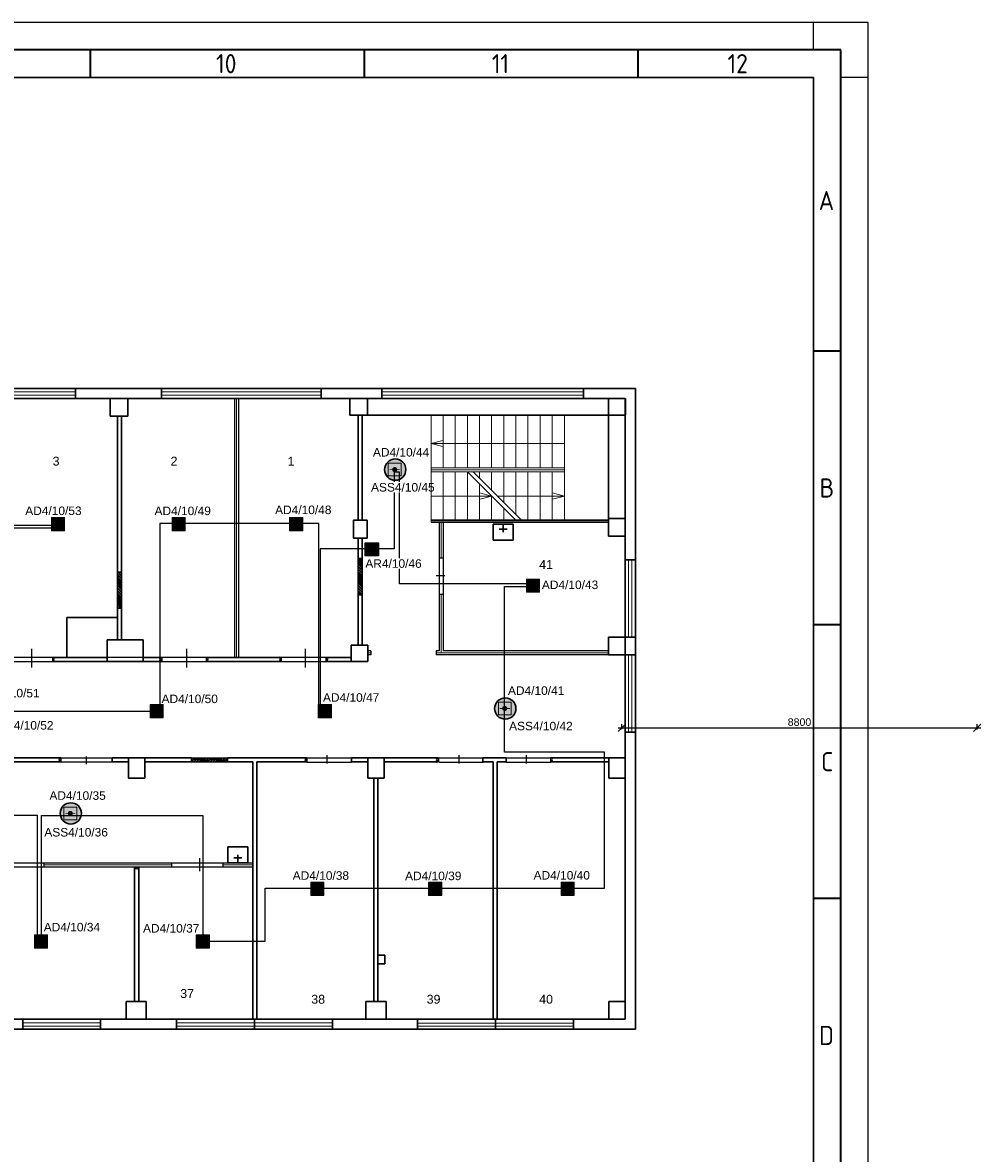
# Model space of a CAD drawing. Header units: millimetres. Extents: x -197461 to 862495, y -970068 to 63888.
# Tile 134 of 253: x -78355 to -54603, y -277750 to -249727. Entities that reach past the tile are written whole.
import ezdxf

# ---------------------------------------------------------------- set-up
doc = ezdxf.new("R2010")
doc.units = ezdxf.units.MM
doc.layers.get('0').update_dxf_attribs({"linetype": 'CONTINUOUS'})
doc.layers.get('Defpoints').update_dxf_attribs({"linetype": 'CONTINUOUS'})
for name, color, linetype, lineweight in [('1_eksplikacija', 8, 'CONTINUOUS', 15), ('1_ESOSAS_SIENAS', 7, 'CONTINUOUS', 30), ('1_PROJ_SIENAS', 6, 'CONTINUOUS', 25), ('1_sanehnika', 8, 'CONTINUOUS', 15)]:
    doc.layers.add(name, color=color, linetype=linetype, lineweight=lineweight)
doc.layers.add('Rasējuma lapa', color=7, linetype='CONTINUOUS')
doc.layers.add('UAS', color=240, linetype='CONTINUOUS')
doc.styles.add('ARIAL', font='arialbd.ttf')
doc.styles.add('ISO', font='iso')
doc.styles.add('PBL', font='arial.ttf')
doc.linetypes.add('BATTING', pattern='A,0.00254,-2.54,[134,ltypeshp.shx,S=2.54,R=0,X=-2.54,Y=0],-5.08,[134,ltypeshp.shx,S=2.54,R=180,X=2.54,Y=0],-2.54', length=10.16254)
doc.dimstyles.new('Dimensijas 1-50', dxfattribs={"dimscale": 75, "dimtxt": 2.5, "dimasz": 2.5, "dimexe": 1.25, "dimexo": 0.625, "dimtad": 1, "dimrnd": 10, "dimdsep": 46, "dimtxsty": 'PBL', "dimblk": 'ARCHTICK', "dimcen": 2.5, "dimdle": 1.25, "dimadec": 0, "dimazin": 0, "dimtfac": 1, "dimtmove": 0, "dimatfit": 3, "dimldrblk": 'ARCHTICK', "dimfxl": 1, "dimarcsym": 0})

# ---------------------------------------------------------------- blocks, each defined once
blk = doc.blocks.new('A2_L')
at = {"layer": 'Rasējuma lapa'}
for p, q in [((0, 420), (-594, 420)), ((-10, 415), (-10, 420)), ((0, 0), (0, 420)), ((0, 410), (-5, 410))]:
    blk.add_line(p, q, dxfattribs=at)
at = {"layer": 'Rasējuma lapa', "lineweight": 35}
for p, q in [((-5, 415), (-579, 415)), ((-142, 410), (-142, 415)), ((-92, 410), (-92, 415)), ((-42, 410), (-42, 415)), ((-5, 5), (-5, 415)), ((-5, 360), (-10, 360)), ((-5, 310), (-10, 310)), ((-5, 260), (-10, 260))]:
    blk.add_line(p, q, dxfattribs=at)
at = {"layer": 'Rasējuma lapa', "lineweight": 30}
for p, q in [((-10, 410), (-574, 410)), ((-10, 10), (-10, 410))]:
    blk.add_line(p, q, dxfattribs=at)
at = {"layer": 'Rasējuma lapa', "style": 'ISO'}
for s, p in [('10', (-119.1, 410.75)), ('11', (-68.75, 410.75)), ('12', (-25.71, 410.75)), ('A', (-9.07, 385.75)), ('B', (-8.9, 333.25)), ('C', (-8.64, 283.25)), ('D', (-9, 233.25))]:
    blk.add_text(s, height=3.5, dxfattribs=at).set_placement(p)
blk = doc.blocks.new('*U1293')
at = {"layer": 'Rasējuma lapa'}
blk.add_blockref('A2_L', (0, 0), dxfattribs=at)
blk = doc.blocks.new('izlietne')
at = {"layer": '1_ESOSAS_SIENAS', "color": 0}
for p, q in [((-250.4, -398.68), (-250.4, 0)), ((250.5, 0), (-250.4, 0)), ((-250.4, 0), (-250.4, -398.68)), ((0, -197.63), (0, 0)), ((250.5, -398.68), (250.5, 0)), ((250.5, -398.68), (250.5, 0)), ((102.4, -120.05), (-98.7, -120.05)), ((-250.4, -398.68), (250.5, -398.68))]:
    blk.add_line(p, q, dxfattribs=at)
blk = doc.blocks.new('_ArchTick')
at = {"color": 0, "linetype": 'ByBlock', "const_width": 0.15}
blk.add_lwpolyline([(-0.5, -0.5), (0.5, 0.5)], dxfattribs=at)
blk = doc.blocks.new('*D1396')
at = {"layer": 'Defpoints', "color": 0, "transparency": 16777216}
for p in [(-63511, -267285), (-54707, -267205), (-54707, -267294)]:
    blk.add_point(p, dxfattribs=at)
at = {"layer": 'UAS', "color": 0, "lineweight": -2, "transparency": 16777216}
for p, q in [((-63605, -267205), (-54613, -267205)), ((-63511, -267238), (-63511, -267112)), ((-54707, -267247), (-54707, -267112))]:
    blk.add_line(p, q, dxfattribs=at)
at = {"layer": 'UAS', "color": 0, "lineweight": -2, "transparency": 16777216, "xscale": 187.5, "yscale": 187.5, "zscale": 187.5, "rotation": 180}
blk.add_blockref('_ArchTick', (-63511, -267205), dxfattribs=at)
at = {"layer": 'UAS', "color": 0, "lineweight": -2, "transparency": 16777216, "xscale": 187.5, "yscale": 187.5, "zscale": 187.5}
blk.add_blockref('_ArchTick', (-54707, -267205), dxfattribs=at)
at = {"layer": 'UAS', "color": 0, "transparency": 16777216, "insert": (-59109, -267063), "char_height": 187.5, "attachment_point": 5, "style": 'PBL'}
blk.add_mtext('8800', dxfattribs=at)
blk = doc.blocks.new('AD-proj')
at = {"lineweight": 5}
blk.add_lwpolyline([(-250, -250), (250, -250), (250, 250), (-250, 250)], close=True, dxfattribs=at)
at = {"const_width": 30}
blk.add_lwpolyline([(-200, 0), (200, 0)], dxfattribs=at)
at = {"const_width": 100}
blk.add_lwpolyline([(-50, 0, 1), (50, 0, 1)], format="xyb", close=True, dxfattribs=at)
blk = doc.blocks.new('AP')
blk.add_hatch(color=256).paths.add_polyline_path([(150, 0, 1), (-150, 0, 1)])
for p, q in [((-250, 250), (250, 250)), ((-250, -250), (-250, 250)), ((250, 250), (250, -250)), ((250, -250), (-250, -250))]:
    blk.add_line(p, q)
blk.add_circle((0, 0), 150)

msp = doc.modelspace()

# ---------------------------------------------------------------- hatches: boundary and pattern name
at = {"layer": '1_ESOSAS_SIENAS', "linetype": 'ByBlock', "lineweight": 0, "true_color": 0x000000}
h = msp.add_hatch(dxfattribs=at)
h.set_pattern_fill('ANSI32', color=18, scale=5, angle=-90, style=0)
h.set_pattern_definition([(315, (-45963.39, -219650.833), (33.67596, 33.67596), []), (315, (-45963.39, -219673.284), (33.67596, 33.67596), [])])
h.paths.add_polyline_path([(-69943.26211, -263906.97076), (-69943.26211, -263007.37076), (-70042.06211, -263007.37076), (-70042.06211, -263906.97076)])
at = {"layer": '1_ESOSAS_SIENAS', "linetype": 'ByBlock', "lineweight": 0}
h = msp.add_hatch(dxfattribs=at)
h.set_pattern_fill('ANSI32', color=256, scale=5, angle=-90, style=0)
h.set_pattern_definition([(315, (-51928.79, -219986.053), (33.67596, 33.67596), []), (315, (-51928.79, -220008.504), (33.67596, 33.67596), [])])
h.paths.add_polyline_path([(-75908.66211, -264242.19076), (-75908.66211, -263342.59076), (-76007.46211, -263342.59076), (-76007.46211, -264242.19076)])
at = {"layer": '1_ESOSAS_SIENAS', "linetype": 'ByBlock', "lineweight": 0, "true_color": 0x000000}
h = msp.add_hatch(dxfattribs=at)
h.set_pattern_fill('ANSI32', color=18, scale=5, style=0)
h.set_pattern_definition([(45, (-117533.08, -243970), (-33.67596, 33.67596), []), (45, (-117510.63, -243970), (-33.67596, 33.67596), [])])
h.paths.add_polyline_path([(-73276.94211, -267946.27076), (-74176.54211, -267946.27076), (-74176.54211, -268048.67076), (-73276.94211, -268048.67076)])
at = {"layer": 'UAS', "lineweight": 50, "true_color": 0xffffff}
h = msp.add_hatch(color=7, dxfattribs=at)
h.dxf.hatch_style = 1
h.paths.add_polyline_path([(-69105.97646, -260803.90279, -1), (-69169.06339, -260803.90279, -1)], flags=0)
h.paths.add_polyline_path([(-69295.23726, -260646.18546), (-69295.23726, -260961.62012), (-68979.80259, -260961.62012), (-68979.80259, -260646.18546)], flags=16)
h.paths.add_polyline_path([(-68860.93875, -260804.61997, 1), (-69388.98606, -260804.61997, 1)])
h.paths.add_polyline_path([(-68979.80259, -260961.62012), (-69295.23726, -260961.62012), (-69295.23726, -260646.18546), (-68979.80259, -260646.18546)], flags=16)
h = msp.add_hatch(color=7, dxfattribs=at)
h.dxf.hatch_style = 1
h.paths.add_polyline_path([(-77512.17898, -262156.3844), (-77446.70804, -262156.3844, 1)], flags=16)
h.paths.add_polyline_path([(-77315.76616, -262320.06175), (-77315.76616, -261992.70705), (-77643.12086, -261992.70705), (-77643.12086, -262320.06175)])
h = msp.add_hatch(color=7, dxfattribs=at)
h.dxf.hatch_style = 1
h.paths.add_polyline_path([(-74521.348, -262156.3844), (-74455.87706, -262156.3844, 1)], flags=16)
h.paths.add_polyline_path([(-74324.93518, -262320.06175), (-74324.93518, -261992.70705), (-74652.28988, -261992.70705), (-74652.28988, -262320.06175)])
h = msp.add_hatch(color=7, dxfattribs=at)
h.dxf.hatch_style = 1
h.paths.add_polyline_path([(-71612.10898, -262156.3844), (-71546.63804, -262156.3844, 1)], flags=16)
h.paths.add_polyline_path([(-71415.69616, -262320.06175), (-71415.69616, -261992.70705), (-71743.05086, -261992.70705), (-71743.05086, -262320.06175)])
h = msp.add_hatch(color=7, dxfattribs=at)
h.dxf.hatch_style = 1
h.paths.add_polyline_path([(-69540.29903, -262942.49969), (-69540.29903, -262615.14499), (-69867.65373, -262615.14499), (-69867.65373, -262942.49969)])
h.paths.add_polyline_path([(-69802.18279, -262778.82234, -1), (-69605.76997, -262778.82234, -1)], flags=16)
h = msp.add_hatch(color=7, dxfattribs=at)
h.dxf.hatch_style = 1
h.paths.add_polyline_path([(-65743.65498, -263679.49441), (-65678.18404, -263679.49441, 1)], flags=16)
h.paths.add_polyline_path([(-65547.24216, -263843.17176), (-65547.24216, -263515.81706), (-65874.59685, -263515.81706), (-65874.59685, -263843.17176)])
h = msp.add_hatch(color=7, dxfattribs=at)
h.dxf.hatch_style = 1
h.paths.add_polyline_path([(-66379.02565, -266723.99771, -1), (-66442.11258, -266723.99771, -1)], flags=0)
h.paths.add_polyline_path([(-66568.28645, -266566.28038), (-66568.28645, -266881.71505), (-66252.85178, -266881.71505), (-66252.85178, -266566.28038)], flags=16)
h.paths.add_polyline_path([(-66133.98794, -266724.71489, 1), (-66662.03525, -266724.71489, 1)])
h.paths.add_polyline_path([(-66252.85178, -266881.71505), (-66568.28645, -266881.71505), (-66568.28645, -266566.28038), (-66252.85178, -266566.28038)], flags=16)
h = msp.add_hatch(color=7, dxfattribs=at)
h.dxf.hatch_style = 1
h.paths.add_polyline_path([(-75068.28352, -266793.28721), (-75002.81258, -266793.28721, 1)], flags=16)
h.paths.add_polyline_path([(-74871.8707, -266956.96456), (-74871.8707, -266629.60986), (-75199.2254, -266629.60986), (-75199.2254, -266956.96456)])
h = msp.add_hatch(color=7, dxfattribs=at)
h.dxf.hatch_style = 1
h.paths.add_polyline_path([(-70902.66297, -266793.28721), (-70837.19203, -266793.28721, 1)], flags=16)
h.paths.add_polyline_path([(-70706.25015, -266956.96456), (-70706.25015, -266629.60986), (-71033.60485, -266629.60986), (-71033.60485, -266956.96456)])
at = {"layer": 'UAS', "lineweight": 50, "true_color": 0xc7c8ca}
h = msp.add_hatch(color=9, dxfattribs=at)
h.dxf.hatch_style = 1
h.paths.add_polyline_path([(-77142.03284, -269324.74339, -1), (-77205.11978, -269324.74339, -1)], flags=0)
h.paths.add_polyline_path([(-77331.29364, -269167.02606), (-77331.29364, -269482.46073), (-77015.85898, -269482.46073), (-77015.85898, -269167.02606)], flags=16)
h.paths.add_polyline_path([(-76896.99514, -269325.46057, 1), (-77425.04245, -269325.46057, 1)])
h.paths.add_polyline_path([(-77015.85898, -269482.46073), (-77331.29364, -269482.46073), (-77331.29364, -269167.02606), (-77015.85898, -269167.02606)], flags=16)
at = {"layer": 'UAS', "lineweight": 50, "true_color": 0xffffff}
h = msp.add_hatch(color=7, dxfattribs=at)
h.dxf.hatch_style = 1
h.paths.add_polyline_path([(-71087.1719, -271191.20804), (-71021.70096, -271191.20804, 1)], flags=16)
h.paths.add_polyline_path([(-70890.75908, -271354.88539), (-70890.75908, -271027.53069), (-71218.11378, -271027.53069), (-71218.11378, -271354.88539)])
h = msp.add_hatch(color=7, dxfattribs=at)
h.dxf.hatch_style = 1
h.paths.add_polyline_path([(-68165.53104, -271191.20804), (-68100.0601, -271191.20804, 1)], flags=16)
h.paths.add_polyline_path([(-67969.11822, -271354.88539), (-67969.11822, -271027.53069), (-68296.47292, -271027.53069), (-68296.47292, -271354.88539)])
h = msp.add_hatch(color=7, dxfattribs=at)
h.dxf.hatch_style = 1
h.paths.add_polyline_path([(-64885.55953, -271191.20804), (-64820.08859, -271191.20804, 1)], flags=16)
h.paths.add_polyline_path([(-64689.14671, -271354.88539), (-64689.14671, -271027.53069), (-65016.5014, -271027.53069), (-65016.5014, -271354.88539)])
h = msp.add_hatch(color=7, dxfattribs=at)
h.dxf.hatch_style = 1
h.paths.add_polyline_path([(-77932.03629, -272501.28856), (-77866.56535, -272501.28856, 1)], flags=16)
h.paths.add_polyline_path([(-77735.62347, -272664.9659), (-77735.62347, -272337.61121), (-78062.97817, -272337.61121), (-78062.97817, -272664.9659)])
h = msp.add_hatch(color=7, dxfattribs=at)
h.dxf.hatch_style = 1
h.paths.add_polyline_path([(-73921.28629, -272501.28856), (-73855.81535, -272501.28856, 1)], flags=16)
h.paths.add_polyline_path([(-73724.87347, -272664.9659), (-73724.87347, -272337.61121), (-74052.22817, -272337.61121), (-74052.22817, -272664.9659)])

# ---------------------------------------------------------------- linework, layer by layer
at = {"color": 18, "true_color": 0x000000}
for p, q in [((-68039.56376, -262995.86299), (-68039.56376, -263897.80721)), ((-67939.28093, -262995.86299), (-67939.28093, -263897.80721)), ((-68112.23665, -263427.10058), (-67894.83099, -263427.10058)), ((-78133.79982, -265245.89323), (-78133.79982, -265706.70233)), ((-74294.40888, -265245.89323), (-74294.40888, -265706.70233)), ((-71356.06085, -265245.89323), (-71356.06085, -265706.70233)), ((-70814.16339, -268089.86492), (-70814.16339, -267882.09044)), ((-67541.9119, -268089.86492), (-67541.9119, -267882.09044)), ((-65873.59661, -268089.86492), (-65873.59661, -267882.09044)), ((-77407.02281, -267947.84059), (-76135.77605, -267947.84059)), ((-77407.02281, -268048.98495), (-76135.77605, -268048.98495)), ((-76773.44884, -268102.86333), (-76773.44884, -267911.76725)), ((-71311.63495, -267946.27173), (-70211.10819, -267946.27173)), ((-71311.63495, -268050.70122), (-70211.10819, -268050.70122)), ((-68039.38346, -267946.27173), (-66938.8567, -267946.27173)), ((-68039.38346, -268050.70122), (-66938.8567, -268050.70122)), ((-66371.06817, -267946.27173), (-65270.54141, -267946.27173)), ((-66371.06817, -268050.70122), (-65270.54141, -268050.70122)), ((-98510.92579, -270547.5854), (-73356.5367, -270547.5854)), ((-98510.92579, -270649.70898), (-73374.17004, -270649.70898)), ((-73961.02228, -270754.52806), (-73961.02228, -270436.20131))]:
    msp.add_line(p, q, dxfattribs=at)
for points in [[(-128392.93541, -265455.07863), (-70836.19604, -265455.07863)], [(-128392.93541, -265557.89714), (-70836.19604, -265557.89714)]]:
    msp.add_lwpolyline(points, dxfattribs=at)
at = {"layer": '1_ESOSAS_SIENAS', "color": 0}
for p, q in [((-129844.89211, -258791.67076), (-63173.46211, -258791.67076)), ((-77044.66211, -258791.67076), (-77044.66211, -259038.67076)), ((-74913.86211, -258791.67076), (-74913.86211, -259038.67076)), ((-70955.76211, -258791.67076), (-70955.76211, -259038.67076)), ((-69456.46211, -258791.67076), (-69456.46211, -259038.67076)), ((-64457.56211, -258791.67076), (-64457.56211, -259038.67076)), ((-63173.46211, -258791.67076), (-63173.46211, -274673.72076)), ((-92891.46211, -259038.67076), (-70250.16211, -259038.67076)), ((-76187.46211, -259049.27076), (-76187.46211, -259479.57076)), ((-75746.46211, -259038.67076), (-75746.46211, -259479.57076)), ((-70250.16211, -259038.67076), (-63423.96211, -259038.67076)), ((-70250.16211, -259038.67076), (-70250.16211, -259458.57076)), ((-69812.76211, -259038.67076), (-69812.76211, -259458.57076)), ((-63836.66211, -262457.17076), (-63836.66211, -259038.67076)), ((-63423.96211, -259038.67076), (-63423.96211, -274426.77076)), ((-63420.36211, -259045.67076), (-63420.36211, -259444.37076)), ((-76187.46211, -259479.57076), (-75746.46211, -259479.57076)), ((-76007.46211, -259479.57076), (-76007.46211, -263342.57076)), ((-75908.76211, -259479.57076), (-75908.76211, -263342.57076)), ((-70250.16211, -259458.57076), (-63423.96211, -259458.57076)), ((-70042.06211, -259458.57076), (-70042.06211, -262058.47076)), ((-69939.76211, -259458.57076), (-69939.76211, -262058.47076)), ((-70161.96211, -262058.47076), (-69819.76211, -262058.47076)), ((-70161.96211, -262058.47076), (-70161.96211, -262499.47076)), ((-69819.76211, -262058.47076), (-69819.76211, -262499.47076)), ((-68235.76211, -262058.47076), (-63836.66211, -262058.47076)), ((-68235.76211, -262107.77076), (-63836.66211, -262107.77076)), ((-63836.66211, -262019.57076), (-63423.96211, -262019.57076)), ((-70161.96211, -262499.47076), (-69819.76211, -262499.47076)), ((-70042.06211, -262499.47076), (-70042.06211, -263007.37076)), ((-69939.76211, -262499.47076), (-69939.76211, -263007.37076)), ((-63836.66211, -262457.17076), (-63423.96211, -262457.17076)), ((-70042.06211, -263007.37076), (-69939.76211, -263007.37076)), ((-63423.96211, -263039.27076), (-63173.46211, -263039.27076)), ((-76007.46211, -263342.57076), (-75908.76211, -263342.57076)), ((-70042.06211, -263906.97076), (-70042.06211, -265155.87076)), ((-70042.06211, -263906.97076), (-69939.76211, -263906.97076)), ((-69939.76211, -263906.97076), (-69939.76211, -265155.87076)), ((-76007.46211, -264242.07076), (-76007.46211, -265021.87076)), ((-76007.46211, -264242.07076), (-75908.76211, -264242.07076)), ((-75908.76211, -264242.07076), (-75908.76211, -265021.87076)), ((-77259.86211, -264467.97076), (-77259.86211, -265459.17076)), ((-77259.86211, -264467.97076), (-76007.46211, -264467.97076)), ((-76261.46211, -265021.87076), (-76261.46211, -265557.97076)), ((-76261.46211, -265021.87076), (-75368.96211, -265021.87076)), ((-75368.96211, -265021.87076), (-75368.96211, -265557.97076)), ((-63836.66211, -264958.27076), (-63173.46211, -264958.27076)), ((-63836.66211, -265395.67076), (-63836.66211, -264958.27076)), ((-70218.46211, -265155.87076), (-69802.16211, -265155.87076)), ((-70218.46211, -265557.97076), (-70218.46211, -265155.87076)), ((-69802.16211, -265155.87076), (-69802.16211, -265557.97076)), ((-77618.46211, -265459.17076), (-76261.46211, -265459.17076)), ((-77618.46211, -265557.97076), (-74908.96211, -265557.97076)), ((-75368.96211, -265459.17076), (-74908.96211, -265459.17076)), ((-73808.96211, -265459.17076), (-71938.46211, -265459.17076)), ((-73808.96211, -265557.97076), (-71938.46211, -265557.97076)), ((-70838.46211, -265459.17076), (-70218.46211, -265459.17076)), ((-70838.46211, -265557.97076), (-69939.76211, -265557.97076)), ((-69802.16211, -265557.97076), (-70218.46211, -265557.97076)), ((-63836.66211, -265395.67076), (-63173.46211, -265395.67076)), ((-63423.96211, -267314.87076), (-63173.46211, -267314.87076)), ((-76138.06211, -267946.27076), (-76138.06211, -268048.67076)), ((-76138.06211, -267946.27076), (-74176.56211, -267946.27076)), ((-76138.06211, -268048.67076), (-75728.76211, -268048.67076)), ((-75728.76211, -267946.27076), (-75728.76211, -268447.17076)), ((-75326.66211, -267946.27076), (-75326.66211, -268447.17076)), ((-75326.66211, -268048.67076), (-74176.56211, -268048.67076)), ((-73276.96211, -268048.67076), (-72649.06211, -268048.67076)), ((-72649.06211, -268048.67076), (-72649.06211, -274426.77076)), ((-72550.26211, -268048.67076), (-72550.26211, -274426.77076)), ((-70211.36211, -267946.27076), (-70211.36211, -268048.67076)), ((-70211.36211, -267946.27076), (-68051.26211, -267946.27076)), ((-70211.36211, -268048.67076), (-69802.16211, -268048.67076)), ((-69802.16211, -267946.27076), (-69802.16211, -268447.17076)), ((-69399.96211, -267946.27076), (-69399.96211, -268447.17076)), ((-69399.96211, -268048.67076), (-68051.26211, -268048.67076)), ((-66951.66211, -267946.27076), (-66951.66211, -268048.67076)), ((-66951.66211, -267946.27076), (-66373.16211, -267946.27076)), ((-66951.66211, -268048.67076), (-66701.26211, -268048.67076)), ((-66701.26211, -268048.67076), (-66701.26211, -274426.77076)), ((-66602.46211, -268048.67076), (-66602.46211, -274426.77076)), ((-66602.46211, -268048.67076), (-66373.16211, -268048.67076)), ((-66373.16211, -267946.27076), (-66373.16211, -268048.67076)), ((-65273.56211, -267946.27076), (-63423.96211, -267946.27076)), ((-65273.56211, -268048.67076), (-63833.16211, -268048.67076)), ((-63833.16211, -267946.27076), (-63833.16211, -268447.17076)), ((-75728.76211, -268447.17076), (-75326.66211, -268447.17076)), ((-69802.16211, -268447.17076), (-69399.96211, -268447.17076)), ((-69650.46211, -268447.17076), (-69650.46211, -273985.80076)), ((-69551.66211, -268447.17076), (-69551.66211, -273985.80076)), ((-63833.16211, -268447.17076), (-63423.96211, -268447.17076)), ((-75580.66211, -270648.67076), (-75580.66211, -273985.80076)), ((-75478.36211, -270648.67076), (-75478.36211, -273985.80076)), ((-69551.66211, -272835.85076), (-69382.36211, -272835.85076)), ((-69382.36211, -272835.85076), (-69382.36211, -273054.54076)), ((-69551.66211, -273054.54076), (-69382.36211, -273054.54076)), ((-75788.76211, -273985.80076), (-75788.76211, -274426.77076)), ((-75788.76211, -273985.80076), (-75291.36211, -273985.80076)), ((-75291.36211, -273985.80076), (-75291.36211, -274426.77076)), ((-69851.56211, -273985.80076), (-69851.56211, -274426.77076)), ((-69851.56211, -273985.80076), (-69350.56211, -273985.80076)), ((-69350.56211, -273985.80076), (-69350.56211, -274426.77076)), ((-63833.16211, -273985.80076), (-63423.96211, -273985.80076)), ((-63833.16211, -273985.80076), (-63833.16211, -274426.77076)), ((-63833.16211, -273985.80076), (-63423.96211, -273985.80076)), ((-128391.47211, -274426.77076), (-63423.96211, -274426.77076)), ((-78353.46211, -274426.77076), (-78353.46211, -274677.31076)), ((-76423.76211, -274426.77076), (-76423.76211, -274677.31076)), ((-74539.96211, -274426.77076), (-74539.96211, -274677.31076)), ((-72610.26211, -274426.77076), (-72610.26211, -274677.31076)), ((-72610.26211, -274426.77076), (-72610.26211, -274677.31076)), ((-70680.56211, -274426.77076), (-70680.56211, -274677.31076)), ((-68570.96211, -274430.37076), (-68570.96211, -274680.91076)), ((-66641.26211, -274430.37076), (-66641.26211, -274680.91076)), ((-66641.26211, -274430.37076), (-66641.26211, -274680.91076)), ((-64711.56211, -274430.37076), (-64711.56211, -274680.91076)), ((-129844.89211, -274673.72076), (-63173.46211, -274673.72076))]:
    msp.add_line(p, q, dxfattribs=at)
at = {"layer": '1_ESOSAS_SIENAS', "color": 0, "lineweight": 5}
for p, q in [((-81002.86211, -258879.87076), (-77044.66211, -258879.87076)), ((-74913.86211, -258879.87076), (-70955.76211, -258879.87076)), ((-69456.46211, -258879.87076), (-64457.56211, -258879.87076)), ((-81002.86211, -258961.07076), (-77044.66211, -258961.07076)), ((-74913.86211, -258961.07076), (-70955.76211, -258961.07076)), ((-69456.46211, -258961.07076), (-64457.56211, -258961.07076)), ((-68235.76211, -262058.47076), (-68235.76211, -259458.57076)), ((-68235.76211, -262107.77076), (-68235.76211, -259458.57076)), ((-67935.96211, -260760.27076), (-67935.96211, -259458.57076)), ((-67636.06211, -260760.27076), (-67636.06211, -259458.57076)), ((-67336.26211, -260760.27076), (-67336.26211, -259458.57076)), ((-67036.36211, -260760.27076), (-67036.36211, -259458.57076)), ((-66736.46211, -260760.27076), (-66736.46211, -259458.57076)), ((-66436.66211, -260760.27076), (-66436.66211, -259458.57076)), ((-66136.76211, -260760.27076), (-66136.76211, -259458.57076)), ((-65836.96211, -260760.27076), (-65836.96211, -259458.57076)), ((-65537.06211, -260760.27076), (-65537.06211, -259458.57076)), ((-65233.66211, -260760.27076), (-65233.66211, -259458.57076)), ((-64933.76211, -262058.47076), (-64933.76211, -259458.57076)), ((-67946.56211, -260079.37076), (-68235.76211, -260156.87076)), ((-68235.76211, -260156.87076), (-64933.76211, -260156.87076)), ((-67946.56211, -260234.67076), (-68235.76211, -260156.87076)), ((-68235.76211, -260760.27076), (-64933.76211, -260760.27076)), ((-68235.76211, -260809.57076), (-64933.76211, -260809.57076)), ((-68235.76211, -260859.07076), (-67346.76211, -260859.07076)), ((-67935.96211, -262058.47076), (-67935.96211, -260859.07076)), ((-67636.06211, -262058.47076), (-67636.06211, -260859.07076)), ((-67336.26211, -260859.07076), (-64933.76211, -260859.07076)), ((-67336.26211, -262058.47076), (-67336.26211, -260859.07076)), ((-67336.26211, -260859.07076), (-66136.76211, -262058.47076)), ((-67191.56211, -260859.07076), (-65992.16211, -262058.47076)), ((-67036.36211, -261017.77076), (-67036.36211, -260859.07076)), ((-66736.46211, -261317.67076), (-66736.46211, -260859.07076)), ((-66436.66211, -261617.47076), (-66436.66211, -260859.07076)), ((-66136.76211, -261917.37076), (-66136.76211, -260859.07076)), ((-65836.96211, -262058.47076), (-65836.96211, -260859.07076)), ((-65537.06211, -262058.47076), (-65537.06211, -260859.07076)), ((-65233.66211, -262058.47076), (-65233.66211, -260859.07076)), ((-67036.36211, -262058.47076), (-67036.36211, -261158.87076)), ((-67025.76211, -261381.17076), (-66736.46211, -261458.77076)), ((-65226.56211, -261381.17076), (-64933.76211, -261458.77076)), ((-68235.76211, -261458.77076), (-66736.46211, -261458.77076)), ((-67025.76211, -261536.37076), (-66736.46211, -261458.77076)), ((-66736.46211, -262058.47076), (-66736.46211, -261458.77076)), ((-66591.86211, -261458.77076), (-64933.76211, -261458.77076)), ((-65226.56211, -261536.37076), (-64933.76211, -261458.77076)), ((-66436.66211, -262058.47076), (-66436.66211, -261758.67076)), ((-63342.76211, -263039.27076), (-63342.76211, -264958.27076)), ((-63261.66211, -263039.27076), (-63261.66211, -264958.27076)), ((-63342.76211, -265395.67076), (-63342.76211, -267314.87076)), ((-63261.66211, -265395.67076), (-63261.66211, -267314.87076)), ((-78353.46211, -274514.97076), (-76423.76211, -274514.97076)), ((-78353.46211, -274596.14076), (-76423.76211, -274596.14076)), ((-74539.96211, -274514.97076), (-72610.26211, -274514.97076)), ((-74539.96211, -274596.14076), (-72610.26211, -274596.14076)), ((-72610.26211, -274514.97076), (-70680.56211, -274514.97076)), ((-72610.26211, -274596.14076), (-70680.56211, -274596.14076)), ((-68570.96211, -274518.56076), (-66641.26211, -274518.56076)), ((-68570.96211, -274599.74076), (-66641.26211, -274599.74076)), ((-66641.26211, -274518.56076), (-64711.56211, -274518.56076)), ((-66641.26211, -274599.74076), (-64711.56211, -274599.74076))]:
    msp.add_line(p, q, dxfattribs=at)
at = {"layer": '1_ESOSAS_SIENAS'}
for p, q in [((-79203.66211, -267946.27076), (-77407.66211, -267946.27076)), ((-79203.66211, -268048.67076), (-77407.66211, -268048.67076))]:
    msp.add_line(p, q, dxfattribs=at)
at = {"layer": '1_ESOSAS_SIENAS', "color": 18, "true_color": 0x000000}
for p, q in [((-73276.96211, -267946.27076), (-71311.36211, -267946.27076)), ((-72550.26211, -268048.67076), (-71311.36211, -268048.67076))]:
    msp.add_line(p, q, dxfattribs=at)
at = {"layer": '1_PROJ_SIENAS', "color": 18, "linetype": 'ByBlock', "true_color": 0x000000}
for p, q in [((-73108.76211, -259038.67076), (-73108.76211, -265459.17076)), ((-73008.76211, -259038.67076), (-73008.76211, -265459.17076)), ((-68039.76211, -262107.77076), (-68039.76211, -262995.67076)), ((-67939.76211, -262107.77076), (-67939.76211, -262995.67076)), ((-70042.06211, -263906.95076), (-70042.06211, -263007.35076)), ((-69943.26211, -263007.35076), (-69943.26211, -263906.95076)), ((-67939.76211, -262995.67076), (-68039.76211, -262995.67076)), ((-68039.76211, -263895.67076), (-68039.76211, -265295.67076)), ((-67939.76211, -263895.67076), (-68039.76211, -263895.67076)), ((-67939.76211, -263895.67076), (-67939.76211, -265295.67076)), ((-68039.76211, -265295.67076), (-68110.96211, -265295.67076)), ((-68110.96211, -265295.67076), (-68110.96211, -265395.67076)), ((-63836.66211, -265295.67076), (-67939.76211, -265295.67076)), ((-63836.66211, -265395.67076), (-68110.96211, -265395.67076)), ((-77463.40099, -267943.81436), (-77407.66211, -267975.99521)), ((-77463.40099, -267977.31328), (-77407.66211, -268009.49414)), ((-77463.40099, -268016.4899), (-77407.66211, -268048.67076)), ((-77407.66211, -267946.27076), (-77407.66211, -268048.67076)), ((-74176.56211, -267946.27076), (-74176.56211, -268048.67076)), ((-74176.56211, -267946.27076), (-73276.96211, -267946.27076)), ((-74176.56211, -268048.67076), (-73276.96211, -268048.67076)), ((-73276.96211, -267946.27076), (-73276.96211, -268048.67076)), ((-71311.36211, -267975.99521), (-71367.10099, -267943.81436)), ((-71311.36211, -268015.17183), (-71367.10099, -267982.99098)), ((-71311.36211, -268048.67076), (-71367.10099, -268016.4899)), ((-71311.36211, -267946.27076), (-71311.36211, -268048.67076)), ((-68107.00099, -267982.05161), (-68051.26211, -267949.87076)), ((-68107.00099, -268021.22823), (-68051.26211, -267989.04738)), ((-68107.00099, -268054.72716), (-68051.26211, -268022.5463)), ((-68051.26211, -267946.27076), (-68051.26211, -268048.67076)), ((-68051.26211, -267949.87076), (-68051.26211, -268048.67076)), ((-65273.56211, -267946.27076), (-65273.56211, -268048.67076)), ((-65273.56211, -267949.87076), (-65273.56211, -268048.67076)), ((-65217.82324, -267982.05161), (-65273.56211, -267949.87076)), ((-65217.82324, -268021.22823), (-65273.56211, -267989.04738)), ((-65217.82324, -268054.72716), (-65273.56211, -268022.5463)), ((-77829.16211, -270548.67076), (-75478.36211, -270548.67076)), ((-77829.16211, -270648.67076), (-75580.66211, -270648.67076)), ((-75583.21851, -270704.40963), (-75551.03766, -270648.67076)), ((-75580.66211, -270648.67076), (-75478.36211, -270648.67076)), ((-75549.71959, -270704.40963), (-75517.53873, -270648.67076)), ((-75510.54297, -270704.40963), (-75478.36211, -270648.67076)), ((-75478.36211, -270548.67076), (-74669.06211, -270548.67076)), ((-75478.36211, -270648.67076), (-74669.06211, -270648.67076)), ((-73399.06211, -270548.67076), (-72649.06211, -270548.67076)), ((-73399.06211, -270648.67076), (-72649.06211, -270648.67076))]:
    msp.add_line(p, q, dxfattribs=at)
at = {"layer": '1_PROJ_SIENAS', "linetype": 'ByBlock'}
for p, q in [((-73108.76211, -259038.67076), (-73008.76211, -259038.67076)), ((-67939.76211, -262107.77076), (-68039.76211, -262107.77076)), ((-76007.46211, -264242.17076), (-76007.46211, -263342.57076)), ((-75908.66211, -263342.57076), (-75908.66211, -264242.17076)), ((-69730.96211, -265295.67076), (-69802.16211, -265295.67076)), ((-69730.96211, -265295.67076), (-69730.96211, -265395.67076)), ((-63836.66211, -265295.67076), (-63836.66211, -265395.67076)), ((-77618.46211, -265459.17076), (-77618.46211, -265557.97076)), ((-77618.46211, -265459.17076), (-77618.46211, -265557.97076)), ((-77562.72324, -265491.35161), (-77618.46211, -265459.17076)), ((-77562.72324, -265530.52823), (-77618.46211, -265498.34738)), ((-77562.72324, -265564.02716), (-77618.46211, -265531.8463)), ((-74908.96211, -265485.29521), (-74964.70099, -265453.11436)), ((-74908.96211, -265524.47183), (-74964.70099, -265492.29098)), ((-74908.96211, -265557.97076), (-74964.70099, -265525.7899)), ((-74908.96211, -265459.17076), (-74908.96211, -265557.97076)), ((-73808.96211, -265459.17076), (-73808.96211, -265557.97076)), ((-73753.22324, -265491.35161), (-73808.96211, -265459.17076)), ((-73753.22324, -265530.52823), (-73808.96211, -265498.34738)), ((-73753.22324, -265564.02716), (-73808.96211, -265531.8463)), ((-73108.76211, -265459.17076), (-73008.76211, -265459.17076)), ((-71938.46211, -265485.29521), (-71994.20099, -265453.11436)), ((-71938.46211, -265524.47183), (-71994.20099, -265492.29098)), ((-71938.46211, -265557.97076), (-71994.20099, -265525.7899)), ((-71938.46211, -265557.97076), (-71938.46211, -265459.17076)), ((-70838.46211, -265557.97076), (-70838.46211, -265459.17076)), ((-70782.72324, -265491.35161), (-70838.46211, -265459.17076)), ((-70782.72324, -265530.52823), (-70838.46211, -265498.34738)), ((-70782.72324, -265564.02716), (-70838.46211, -265531.8463)), ((-69730.96211, -265395.67076), (-69802.16211, -265395.67076)), ((-77829.16211, -270548.67076), (-77829.16211, -270648.67076)), ((-74669.06211, -270548.67076), (-74669.06211, -270648.67076)), ((-73399.06211, -270548.67076), (-73399.06211, -270648.67076))]:
    msp.add_line(p, q, dxfattribs=at)
at = {"layer": '1_PROJ_SIENAS', "color": 18, "linetype": 'BATTING', "lineweight": 0, "ltscale": 3, "true_color": 0x000000}
for p, q in [((-73058.76211, -259038.67076), (-73058.76211, -265459.17076)), ((-67989.76211, -262107.77076), (-67989.76211, -262995.67076)), ((-67989.76211, -263895.67076), (-67989.76211, -265345.67076)), ((-63836.66211, -265345.67076), (-68110.96211, -265345.67076)), ((-77829.16211, -270598.67076), (-75478.36211, -270598.67076)), ((-75478.36211, -270598.67076), (-74669.06211, -270598.67076)), ((-73399.06211, -270598.67076), (-72649.06211, -270598.67076))]:
    msp.add_line(p, q, dxfattribs=at)
at = {"layer": '1_PROJ_SIENAS', "color": 8, "linetype": 'BATTING', "lineweight": 0, "ltscale": 3}
msp.add_line((-69730.96211, -265345.67076), (-69802.16211, -265345.67076), dxfattribs=at)
at = {"layer": 'UAS', "color": 1}
for points in [[(-84139.9603, -269369.29455), (-77996.1052, -269369.29455), (-77996.1052, -272439.68433), (-77886.01746, -272439.68433), (-77886.01746, -269372.70475), (-73888.83699, -269372.70475), (-73888.83699, -272489.11031), (-72342.88703, -272489.11031), (-72342.88703, -271179.86631), (-63937.40238, -271179.86631), (-63937.40238, -267805.41817), (-66414.40095, -267805.41817), (-66414.40095, -263704.86022), (-65705.96749, -263704.86022), (-65705.96749, -263637.48666), (-68226.27289, -263637.48666), (-69020.42186, -263637.48666), (-69020.42186, -260867.42599), (-69147.25945, -260867.42599), (-69147.25945, -262768.86324), (-69718.07716, -262768.86324), (-70986.55017, -262768.86324), (-70986.55017, -266683.22395), (-71015.07345, -266683.22395), (-71015.07345, -262137.61764), (-74956.02056, -262137.61764), (-74956.02056, -266800.95306), (-79422.20881, -266800.95306)], [(-79422.20881, -262247.8333), (-77525.98076, -262247.8333), (-77525.98076, -262190.03031), (-84481.80278, -262190.03031)]]:
    msp.add_lwpolyline(points, dxfattribs=at)
at = {"layer": 'UAS', "color": 1, "lineweight": 30}
for centre in [(-69124.9624, -260804.61997), (-66398.01159, -266724.71489), (-77161.01879, -269325.46057)]:
    msp.add_circle(centre, 264.02365, dxfattribs=at)

# ---------------------------------------------------------------- block references
at = {"layer": '1_sanehnika', "linetype": 'ByBlock'}
msp.add_blockref('izlietne', (-66450.95736, -262157.77076), dxfattribs=at)
at = {"layer": '1_sanehnika', "linetype": 'ByBlock', "xscale": -1, "rotation": 180}
msp.add_blockref('izlietne', (-73024.11211, -270548.67076), dxfattribs=at)
at = {"layer": 'Rasējuma lapa', "xscale": 135.6730224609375, "yscale": 135.6730224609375, "zscale": 135.6730224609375}
msp.add_blockref('*U1293', (-57403.98768, -306710.00039), dxfattribs=at)
at = {"layer": 'UAS'}
for p, xscale, yscale, zscale in [((-69137.51992, -260803.90279), 0.6308693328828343, 0.6308693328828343, 0.6308693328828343), ((-77479.44351, -262156.3844), 0.6547093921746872, 0.6547093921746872, 0.6547093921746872), ((-74488.61253, -262156.3844), 0.6547093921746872, 0.6547093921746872, 0.6547093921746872), ((-71579.37351, -262156.3844), 0.6547093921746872, 0.6547093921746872, 0.6547093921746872), ((-65710.91951, -263679.49441), 0.6547093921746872, 0.6547093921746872, 0.6547093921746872), ((-75035.54805, -266793.28721), 0.6547093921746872, 0.6547093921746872, 0.6547093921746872), ((-70869.9275, -266793.28721), 0.6547093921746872, 0.6547093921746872, 0.6547093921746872), ((-66410.56911, -266723.99771), 0.6308693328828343, 0.6308693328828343, 0.6308693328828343), ((-77173.57631, -269324.74339), 0.6308693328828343, 0.6308693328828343, 0.6308693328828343), ((-71054.43643, -271191.20804), 0.6547093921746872, 0.6547093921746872, 0.6547093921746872), ((-68132.79557, -271191.20804), 0.6547093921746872, 0.6547093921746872, 0.6547093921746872), ((-64852.82406, -271191.20804), 0.6547093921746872, 0.6547093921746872, 0.6547093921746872), ((-77899.30082, -272501.28856), 0.6547093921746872, 0.6547093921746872, 0.6547093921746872), ((-73888.55082, -272501.28856), 0.6547093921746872, 0.6547093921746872, 0.6547093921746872)]:
    msp.add_blockref('AD-proj', p, dxfattribs=dict(at, xscale=xscale, yscale=yscale, zscale=zscale))
at = {"layer": 'UAS', "color": 97, "xscale": 0.6547093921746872, "yscale": 0.6547093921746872, "zscale": 0.6547093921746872}
msp.add_blockref('AP', (-69703.97638, -262778.82234), dxfattribs=at)

# ---------------------------------------------------------------- texts
at = {"layer": '1_eksplikacija', "linetype": 'ByBlock', "style": 'PBL'}
for s, p in [('3', (-77611.64909, -260704.6057)), ('2', (-74690.41088, -260704.6057)), ('1', (-71790.44373, -260704.6057)), ('41', (-65558.241, -263267.54156)), ('37', (-74450.43828, -273898.05069)), ('38', (-71204.84639, -274039.78166)), ('39', (-68345.34775, -274039.78166)), ('40', (-65558.241, -274039.78166))]:
    msp.add_text(s, height=220, dxfattribs=at).set_placement(p)

# ---------------------------------------------------------------- dimensions: what is measured, and where the dimension line sits
at = {"layer": 'UAS', "color": 251, "true_color": 0x636466}
dim = msp.add_linear_dim(base=(-54706.88181, -267205.41937), p1=(-63511.01602, -267284.73346), p2=(-54706.88181, -267293.53543), dimstyle='Dimensijas 1-50', dxfattribs=at)
dim.commit()
dim.dimension.update_dxf_attribs({"geometry": '*D1396', "text_midpoint": (-59108.94892, -267062.81193)})

# ---------------------------------------------------------------- next in the draw order: texts
at = {"layer": 'UAS', "color": 251, "linetype": 'Continuous', "lineweight": 20, "true_color": 0x636466, "char_height": 211.4384766, "width": 1051.7117129, "attachment_point": 5, "style": 'ARIAL', "bg_fill": 3, "box_fill_scale": 1.1, "bg_fill_color": 256, "bg_fill_transparency": 0}
for s, insert in [('\\A1;{\\fArial|b0|i0|c186|p34;\\C1;AD4/10/44}', (-68979.18908, -260376.10179)), ('\\A1;{\\fArial|b0|i0|c186|p34;\\C1;ASS4/10/45}', (-68935.61521, -261243.84515)), ('\\A1;{\\fArial|b0|i0|c186|p34;\\C1;AD4/10/53}', (-77592.12905, -261826.2038)), ('\\A1;{\\fArial|b0|i0|c186|p34;\\C1;AD4/10/49}', (-74389.57092, -261828.66795)), ('\\A1;{\\fArial|b0|i0|c186|p34;\\C1;AD4/10/48}', (-71402.07836, -261803.28391)), ('\\A1;{\\fArial|b0|i0|c186|p34;\\C1;AR4/10/46}', (-69166.64169, -263134.15523)), ('\\A1;{\\fArial|b0|i0|c186|p34;\\C1;AD4/10/43}', (-64792.92957, -263661.04852)), ('\\A1;{\\fArial|b0|i0|c186|p34;\\C1;AD4/10/41}', (-65633.2984, -266282.50122)), ('\\A1;{\\fArial|b0|i0|c186|p34;\\C1;AD4/10/51}', (-78631.2627, -266344.68797)), ('\\A1;{\\fArial|b0|i0|c186|p34;\\C1;AD4/10/50}', (-74215.51819, -266486.83305)), ('\\A1;{\\fArial|b0|i0|c186|p34;\\C1;AD4/10/47}', (-70216.56564, -266453.40203)), ('\\A1;{\\fArial|b0|i0|c186|p34;\\C1;ASS4/10/52}', (-78377.91523, -267143.63868)), ('\\A1;{\\fArial|b0|i0|c186|p34;\\C1;ASS4/10/42}', (-65515.75819, -267160.60721)), ('\\A1;{\\fArial|b0|i0|c186|p34;\\C1;AD4/10/35}', (-76993.05508, -268883.68519)), ('\\A1;{\\fArial|b0|i0|c186|p34;\\C1;ASS4/10/36}', (-77030.03825, -269792.65354)), ('\\A1;{\\fArial|b0|i0|c186|p34;\\C1;AD4/10/38}', (-70966.25469, -270865.17426)), ('\\A1;{\\fArial|b0|i0|c186|p34;\\C1;AD4/10/39}', (-68182.46695, -270874.80534)), ('\\A1;{\\fArial|b0|i0|c186|p34;\\C1;AD4/10/40}', (-64999.20755, -270860.55948)), ('\\A1;{\\fArial|b0|i0|c186|p34;\\C1;AD4/10/34}', (-77134.13004, -272144.08944)), ('\\A1;{\\fArial|b0|i0|c186|p34;\\C1;AD4/10/37}', (-74674.69454, -272173.62072))]:
    msp.add_mtext(s, dxfattribs=dict(at, insert=insert))

doc.saveas('drawing.dxf')
